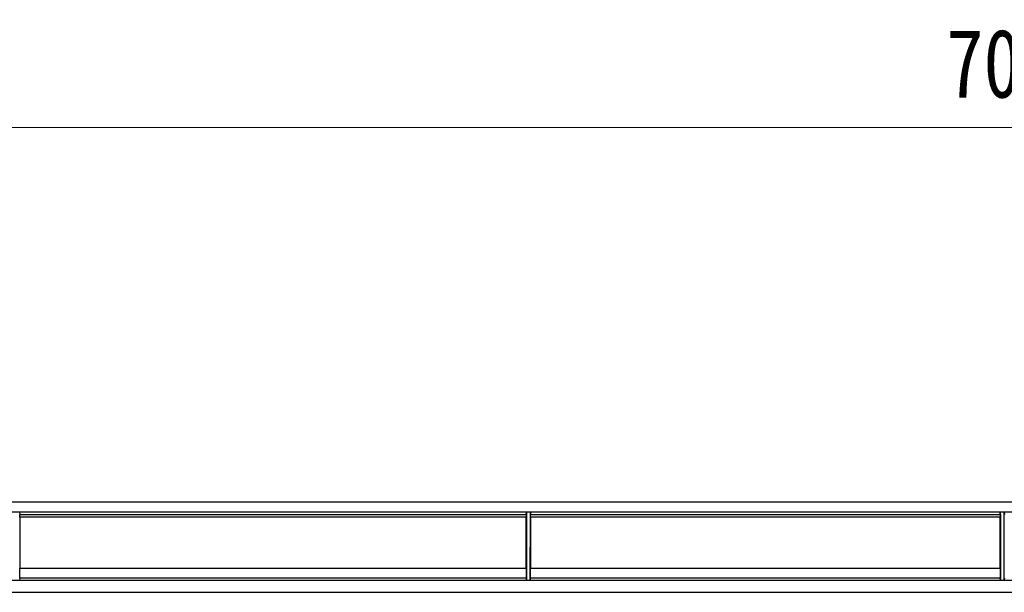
# Model space of a CAD drawing. Header units: millimetres. Extents: x 25 to 1935, y 715 to 2336.
# Tile 229 of 252: x 1663 to 1713, y 1054 to 1083. Entities that reach past the tile are written whole.
import ezdxf

# ---------------------------------------------------------------- set-up
doc = ezdxf.new("R2010")
doc.units = ezdxf.units.MM
doc.header["$LTSCALE"] = 2
doc.layers.get('0').update_dxf_attribs({"color": 2})
doc.styles.add('FS2312', font='simsun.ttf', dxfattribs={"width": 0.8})
doc.dimstyles.new('STANDARD$0', dxfattribs={"dimtxt": 3.5, "dimasz": 3, "dimexe": 1.5, "dimexo": 0.5, "dimgap": 1.5, "dimtad": 1, "dimdec": 1, "dimlfac": 5, "dimdsep": 46, "dimtxsty": 'FS2312', "dimblk1": 'OPEN', "dimblk2": 'OPEN', "dimsah": 1, "dimcen": 0, "dimclrd": 4, "dimclre": 4, "dimclrt": 4, "dimadec": 0, "dimazin": 0, "dimtfac": 1, "dimtdec": 1, "dimtmove": 1, "dimatfit": 0, "dimldrblk": 'OPEN', "dimfxl": 1, "dimtolj": 1, "dimtzin": 0, "dimlwd": 18, "dimlwe": 18, "dimarcsym": 1})

# ---------------------------------------------------------------- blocks, each defined once
blk = doc.blocks.new('_OPEN')
at = {"color": 0}
for p, q in [((-0.966, 0.259), (0, 0)), ((0, 0), (-1, 0)), ((0, 0), (-0.966, -0.259))]:
    blk.add_line(p, q, dxfattribs=at)
blk = doc.blocks.new('*D52')
at = {"color": 4, "lineweight": 18, "transparency": 16777216}
for p, q in [((1643.013, 1034.421), (1643.013, 1079.482)), ((1783.013, 1034.421), (1783.013, 1079.482)), ((1646.013, 1077.982), (1780.013, 1077.982))]:
    blk.add_line(p, q, dxfattribs=at)
at = {"layer": 'Defpoints', "color": 0, "transparency": 16777216}
for p in [(1783.013, 1077.982), (1643.013, 1033.921), (1783.013, 1033.921)]:
    blk.add_point(p, dxfattribs=at)
at = {"color": 4, "lineweight": 18, "transparency": 16777216, "xscale": 3, "yscale": 3, "zscale": 3, "rotation": 180}
blk.add_blockref('_OPEN', (1643.013, 1077.982), dxfattribs=at)
at = {"color": 4, "lineweight": 18, "transparency": 16777216, "xscale": 3, "yscale": 3, "zscale": 3}
blk.add_blockref('_OPEN', (1783.013, 1077.982), dxfattribs=at)
at = {"color": 4, "transparency": 16777216, "insert": (1713.013, 1081.232), "char_height": 3.5, "attachment_point": 5, "style": 'FS2312'}
blk.add_mtext('\\A1;700', dxfattribs=at)

msp = doc.modelspace()

# ---------------------------------------------------------------- linework, layer by layer
at = {"color": 2, "linetype": 'Continuous', "lineweight": 30}
for p, q in [((1625.983, 1058.92), (1800.044, 1058.92)), ((1625.987, 1058.419), (1781.927, 1058.419)), ((1662.993, 1058.401), (1663.002, 1058.282)), ((1663.002, 1058.282), (1688.784, 1058.282)), ((1688.783, 1058.146), (1663.003, 1058.146)), ((1688.784, 1058.282), (1688.793, 1058.401)), ((1688.993, 1058.401), (1688.793, 1058.401)), ((1688.993, 1058.401), (1689.002, 1058.282)), ((1689.002, 1058.282), (1712.904, 1058.282)), ((1712.903, 1058.146), (1689.003, 1058.146)), ((1712.904, 1058.282), (1712.913, 1058.401)), ((1713.113, 1058.401), (1712.913, 1058.401)), ((1713.113, 1058.401), (1713.122, 1058.282)), ((1663.003, 1055.547), (1688.783, 1055.547)), ((1689.003, 1055.547), (1712.903, 1055.547)), ((1663, 1055.035), (1662.985, 1054.931)), ((1688.787, 1055.035), (1663, 1055.035)), ((1688.801, 1054.931), (1688.787, 1055.035)), ((1689, 1055.035), (1688.985, 1054.931)), ((1712.907, 1055.035), (1689, 1055.035)), ((1712.921, 1054.931), (1712.907, 1055.035)), ((1713.12, 1055.035), (1713.105, 1054.931)), ((1781.927, 1054.92), (1644.1, 1054.92)), ((1688.801, 1054.931), (1688.985, 1054.931)), ((1712.921, 1054.931), (1713.105, 1054.931)), ((1644.1, 1054.32), (1781.927, 1054.32))]:
    msp.add_line(p, q, dxfattribs=at)
at = {"color": 2, "linetype": 'Continuous', "lineweight": 30, "flags": 128}
for points in [[(1688.985, 1054.931), (1688.987, 1055.612), (1688.988, 1056.293), (1688.99, 1056.974), (1688.991, 1057.655), (1688.993, 1058.336), (1688.993, 1058.401)], [(1713.105, 1054.931), (1713.107, 1055.612), (1713.108, 1056.293), (1713.11, 1056.974), (1713.111, 1057.655), (1713.113, 1058.336), (1713.113, 1058.401)]]:
    msp.add_lwpolyline(points, dxfattribs=at)
at = {"color": 2, "linetype": 'Continuous', "lineweight": 30}
for points, knots in [([(1663.003, 1058.146), (1663.003, 1058.183), (1663.003, 1058.216), (1663.003, 1058.263), (1663.003, 1058.278), (1663.002, 1058.282)], [0, 0, 0, 0, 0.5, 0.5, 1, 1, 1, 1]), ([(1688.784, 1058.282), (1688.784, 1058.279), (1688.784, 1058.264), (1688.783, 1058.216), (1688.783, 1058.183), (1688.783, 1058.146)], [0, 0, 0, 0, 0.5, 0.5, 1, 1, 1, 1]), ([(1688.793, 1058.401), (1688.794, 1058.174), (1688.794, 1057.947), (1688.795, 1057.72), (1688.795, 1057.493), (1688.796, 1057.266), (1688.796, 1057.039), (1688.797, 1056.812), (1688.797, 1056.585), (1688.798, 1056.358), (1688.798, 1056.12), (1688.799, 1055.882), (1688.799, 1055.644), (1688.8, 1055.407), (1688.8, 1055.169), (1688.801, 1054.931)], [0, 0, 0, 0, 0.00340494, 0.00340494, 0.00340494, 0.00680988, 0.00680988, 0.00680988, 0.01021482, 0.01021482, 0.01021482, 0.01378271, 0.01378271, 0.01378271, 0.01735059, 0.01735059, 0.01735059, 0.01735059]), ([(1689.003, 1058.146), (1689.003, 1058.183), (1689.003, 1058.216), (1689.003, 1058.263), (1689.003, 1058.278), (1689.002, 1058.282)], [0, 0, 0, 0, 0.5, 0.5, 1, 1, 1, 1]), ([(1712.904, 1058.282), (1712.904, 1058.279), (1712.904, 1058.264), (1712.903, 1058.216), (1712.903, 1058.183), (1712.903, 1058.146)], [0, 0, 0, 0, 0.5, 0.5, 1, 1, 1, 1]), ([(1712.913, 1058.401), (1712.914, 1058.174), (1712.914, 1057.947), (1712.915, 1057.72), (1712.915, 1057.493), (1712.916, 1057.266), (1712.916, 1057.039), (1712.917, 1056.812), (1712.917, 1056.585), (1712.918, 1056.358), (1712.918, 1056.12), (1712.919, 1055.882), (1712.919, 1055.644), (1712.92, 1055.407), (1712.92, 1055.169), (1712.921, 1054.931)], [0, 0, 0, 0, 0.00340494, 0.00340494, 0.00340494, 0.00680988, 0.00680988, 0.00680988, 0.01021482, 0.01021482, 0.01021482, 0.01378271, 0.01378271, 0.01378271, 0.01735059, 0.01735059, 0.01735059, 0.01735059]), ([(1663, 1055.035), (1663, 1055.036), (1663, 1055.041), (1663, 1055.058), (1663.001, 1055.069), (1663.001, 1055.113), (1663.002, 1055.154), (1663.002, 1055.227), (1663.002, 1055.254), (1663.003, 1055.309), (1663.003, 1055.338), (1663.003, 1055.398), (1663.003, 1055.428), (1663.003, 1055.487), (1663.003, 1055.517), (1663.003, 1055.547)], [0, 0, 0, 0, 0.125, 0.125, 0.25, 0.25, 0.5, 0.5, 0.625, 0.625, 0.75, 0.75, 0.875, 0.875, 1, 1, 1, 1]), ([(1688.783, 1055.547), (1688.783, 1055.517), (1688.783, 1055.488), (1688.783, 1055.428), (1688.783, 1055.398), (1688.784, 1055.309), (1688.784, 1055.252), (1688.784, 1055.179), (1688.785, 1055.156), (1688.785, 1055.116), (1688.785, 1055.099), (1688.786, 1055.069), (1688.786, 1055.058), (1688.786, 1055.042), (1688.786, 1055.036), (1688.787, 1055.035)], [0, 0, 0, 0, 0.125, 0.125, 0.25, 0.25, 0.5, 0.5, 0.625, 0.625, 0.75, 0.75, 0.875, 0.875, 1, 1, 1, 1]), ([(1689, 1055.035), (1689, 1055.036), (1689, 1055.041), (1689, 1055.058), (1689.001, 1055.069), (1689.001, 1055.113), (1689.002, 1055.154), (1689.002, 1055.227), (1689.002, 1055.254), (1689.003, 1055.309), (1689.003, 1055.338), (1689.003, 1055.398), (1689.003, 1055.428), (1689.003, 1055.487), (1689.003, 1055.517), (1689.003, 1055.547)], [0, 0, 0, 0, 0.125, 0.125, 0.25, 0.25, 0.5, 0.5, 0.625, 0.625, 0.75, 0.75, 0.875, 0.875, 1, 1, 1, 1]), ([(1712.903, 1055.547), (1712.903, 1055.517), (1712.903, 1055.488), (1712.903, 1055.428), (1712.903, 1055.398), (1712.904, 1055.309), (1712.904, 1055.252), (1712.904, 1055.179), (1712.905, 1055.156), (1712.905, 1055.116), (1712.905, 1055.099), (1712.906, 1055.069), (1712.906, 1055.058), (1712.906, 1055.042), (1712.906, 1055.036), (1712.907, 1055.035)], [0, 0, 0, 0, 0.125, 0.125, 0.25, 0.25, 0.5, 0.5, 0.625, 0.625, 0.75, 0.75, 0.875, 0.875, 1, 1, 1, 1])]:
    msp.add_open_spline(points, degree=3, knots=knots, dxfattribs=at)
for points in [[(1663.003, 1058.146), (1663.003, 1057.285), (1663.003, 1056.418), (1663.003, 1055.547)], [(1688.783, 1055.547), (1688.783, 1056.418), (1688.783, 1057.285), (1688.783, 1058.146)], [(1689.003, 1058.146), (1689.003, 1057.285), (1689.003, 1056.418), (1689.003, 1055.547)], [(1712.903, 1055.547), (1712.903, 1056.418), (1712.903, 1057.285), (1712.903, 1058.146)]]:
    msp.add_open_spline(points, degree=3, dxfattribs=at)

# ---------------------------------------------------------------- dimensions: what is measured, and where the dimension line sits
dim = msp.add_linear_dim(base=(1783.013, 1077.982), p1=(1643.013, 1033.921), p2=(1783.013, 1033.921), dimstyle='STANDARD$0')
dim.commit()
dim.dimension.update_dxf_attribs({"geometry": '*D52', "text_midpoint": (1713.013, 1081.232)})

doc.saveas('drawing.dxf')
